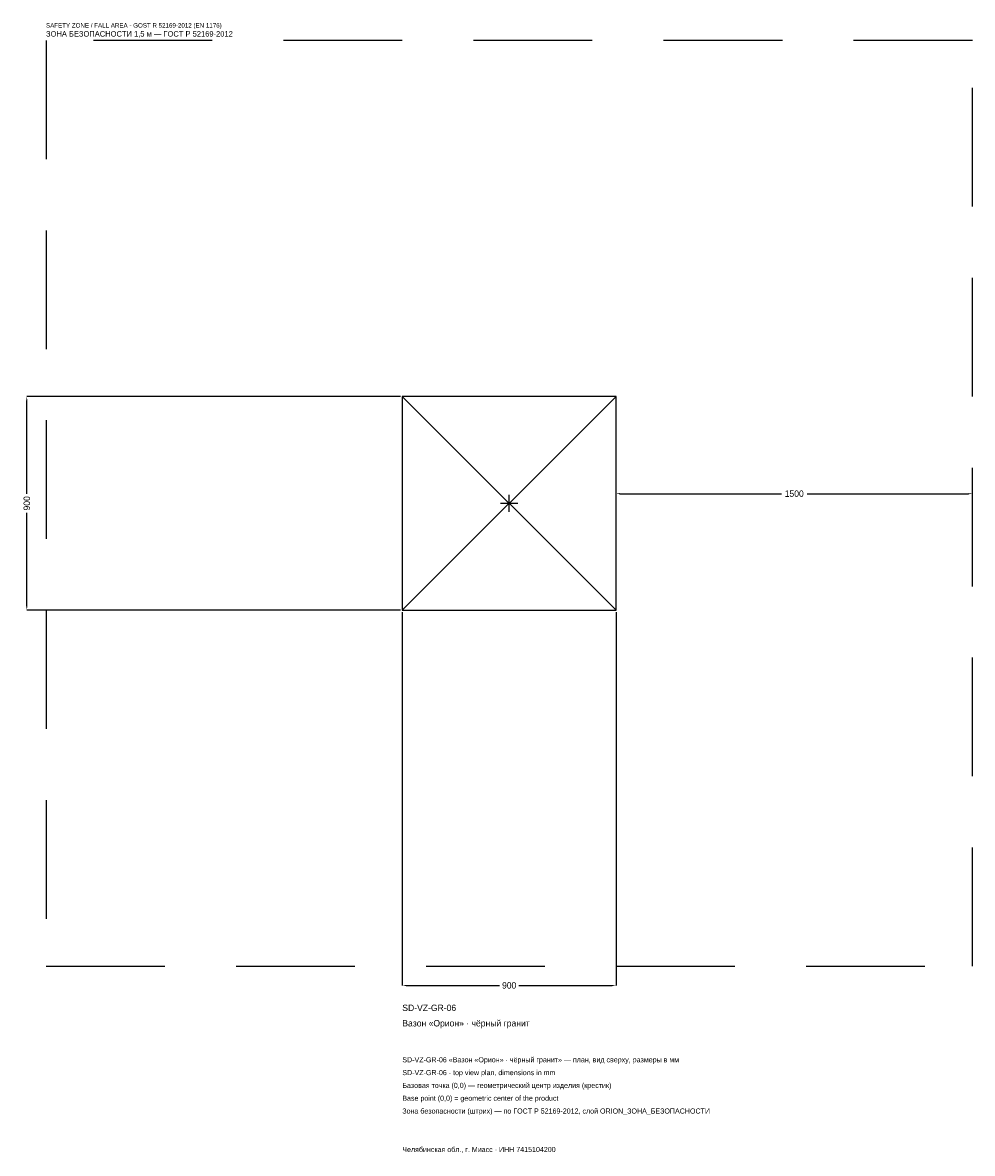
# Model space of a CAD drawing. Header units: metres. Extents: x -2048 to 1950, y -2739 to 2025.
import ezdxf

# ---------------------------------------------------------------- set-up
doc = ezdxf.new("R2010")
doc.units = ezdxf.units.M
doc.linetypes.add('DASHED', pattern=[800, 500, -300])
for name, color, linetype in [('ЗСК_ДАННЫЕ', 3, 'Continuous'), ('ЗСК_ЗОНА_БЕЗОПАСНОСТИ', 1, 'Continuous'), ('ЗСК_КОНТУР', 7, 'Continuous'), ('ЗСК_РАЗМЕРЫ', 8, 'Continuous')]:
    doc.layers.add(name, color=color, linetype=linetype)
doc.dimstyles.new('ORION', dxfattribs={"dimtxt": 27, "dimasz": 16.2, "dimexe": 1.25, "dimexo": 8.1, "dimtad": 1, "dimdec": 0, "dimcen": 2.5, "dimazin": 3, "dimtfac": 1, "dimtmove": 0, "dimatfit": 3})

# ---------------------------------------------------------------- blocks, each defined once
blk = doc.blocks.new('_CLOSEDFILLED')
at = {"color": 0, "linetype": 'BYBLOCK'}
blk.add_solid([(-1, 0.16), (0, 0), (-1, -0.16)], dxfattribs=at)
blk = doc.blocks.new('*D1')
for p, q in [((-450, -458.1), (-450, -2031)), ((450, -458.1), (450, -2031)), ((-433.8, -2031), (-40.5, -2031)), ((40.5, -2031), (433.8, -2031))]:
    blk.add_line(p, q)
at = {"layer": 'Defpoints'}
for p in [(-450, -450), (450, -450), (-450, -2031)]:
    blk.add_point(p, dxfattribs=at)
at = {"layer": 'ЗСК_РАЗМЕРЫ', "xscale": 16.2, "yscale": 16.2, "rotation": 180}
blk.add_blockref('_CLOSEDFILLED', (-450, -2031), dxfattribs=at)
at = {"layer": 'ЗСК_РАЗМЕРЫ', "xscale": 16.2, "yscale": 16.2}
blk.add_blockref('_CLOSEDFILLED', (450, -2031), dxfattribs=at)
at = {"layer": 'ЗСК_РАЗМЕРЫ', "insert": (0, -2031), "char_height": 27, "attachment_point": 5}
blk.add_mtext('900', dxfattribs=at)
blk = doc.blocks.new('*D2')
for p, q in [((-458.1, 450), (-2031, 450)), ((-2031, 40.5), (-2031, 433.8)), ((-2031, -433.8), (-2031, -40.5)), ((-458.1, -450), (-2031, -450))]:
    blk.add_line(p, q)
at = {"layer": 'Defpoints'}
for p in [(-450, 450), (-2031, -450), (-450, -450)]:
    blk.add_point(p, dxfattribs=at)
at = {"layer": 'ЗСК_РАЗМЕРЫ', "xscale": 16.2, "yscale": 16.2}
for p, rotation in [((-2031, 450), 90), ((-2031, -450), 270)]:
    blk.add_blockref('_CLOSEDFILLED', p, dxfattribs=dict(at, rotation=rotation))
at = {"layer": 'ЗСК_РАЗМЕРЫ', "insert": (-2031, 0), "char_height": 27, "attachment_point": 5, "rotation": 90}
blk.add_mtext('900', dxfattribs=at)
blk = doc.blocks.new('*D3')
for p, q in [((450, 8.1), (450, 40.5)), ((466.2, 40.5), (1146, 40.5)), ((1254, 40.5), (1933.8, 40.5)), ((1950, 8.1), (1950, 40.5))]:
    blk.add_line(p, q)
at = {"layer": 'Defpoints'}
for p in [(450, 40.5), (450, 0), (1950, 0)]:
    blk.add_point(p, dxfattribs=at)
at = {"layer": 'ЗСК_РАЗМЕРЫ', "xscale": 16.2, "yscale": 16.2, "rotation": 180}
blk.add_blockref('_CLOSEDFILLED', (450, 40.5), dxfattribs=at)
at = {"layer": 'ЗСК_РАЗМЕРЫ', "xscale": 16.2, "yscale": 16.2}
blk.add_blockref('_CLOSEDFILLED', (1950, 40.5), dxfattribs=at)
at = {"layer": 'ЗСК_РАЗМЕРЫ', "insert": (1200, 40.5), "char_height": 27, "attachment_point": 5}
blk.add_mtext('1500', dxfattribs=at)
blk = doc.blocks.new('ОРИОН SD-VZ-GR-06 Вазон Орион · чёрный гранит')
at = {"layer": 'ЗСК_ЗОНА_БЕЗОПАСНОСТИ', "linetype": 'DASHED'}
blk.add_lwpolyline([(-1950, -1950), (1950, -1950), (1950, 1950), (-1950, 1950)], close=True, dxfattribs=at)
at = {"layer": 'ЗСК_КОНТУР'}
for p, q in [((-450, -450), (450, 450)), ((-450, 450), (450, -450))]:
    blk.add_line(p, q, dxfattribs=at)
blk.add_lwpolyline([(-450, -450), (450, -450), (450, 450), (-450, 450)], close=True, dxfattribs=at)
at = {"layer": 'ЗСК_РАЗМЕРЫ'}
for p, q in [((-36, 0), (36, 0)), ((0, -36), (0, 36))]:
    blk.add_line(p, q, dxfattribs=at)
at = {"layer": 'ЗСК_ДАННЫЕ'}
for tag, p in [('АРТИКУЛ', (-450, -2139)), ('НАИМЕНОВАНИЕ', (-450, -2203.8))]:
    blk.add_attdef(tag, p, '', height=27, dxfattribs=at)
at = {"layer": 'ЗСК_ДАННЫЕ', "flags": 1}
for tag, p in [('ПРОИЗВОДИТЕЛЬ', (-450, -2268.6)), ('ТЕЛЕФОН', (-450, -2333.4)), ('САЙТ', (-450, -2463)), ('АДРЕС', (-450, -2527.8)), ('РЕКВИЗИТЫ', (-450, -2592.6)), ('ГАБАРИТЫ', (-450, -2657.4)), ('ЗОНА_БЕЗОПАСНОСТИ', (-450, -2722.2))]:
    blk.add_attdef(tag, p, '', height=27, dxfattribs=at)
at = {"layer": 'ЗСК_ЗОНА_БЕЗОПАСНОСТИ', "color": 1}
for s, height, p in [('SAFETY ZONE / FALL AREA - GOST R 52169-2012 (EN 1176)', 18.9, (-1950, 2004)), ('ЗОНА БЕЗОПАСНОСТИ 1,5 м — ГОСТ Р 52169-2012', 22.95, (-1950, 1966.2))]:
    blk.add_text(s, height=height, dxfattribs=at).set_placement(p)
at = {"layer": 'ЗСК_РАЗМЕРЫ'}
dim = blk.add_linear_dim(base=(-2031, -450), p1=(-450, -450), p2=(-450, 450), angle=90, dimstyle='ORION', dxfattribs=at)
dim.commit()
dim.dimension.update_dxf_attribs({"geometry": '*D2', "text_midpoint": (-2031, 0)})
for base, p1, p2, picture, middle in [((450, 40.5), (450, 0), (1950, 0), '*D3', (1200, 40.5)), ((-450, -2031), (-450, -450), (450, -450), '*D1', (0, -2031))]:
    dim = blk.add_linear_dim(base=base, p1=p1, p2=p2, dimstyle='ORION', dxfattribs=at)
    dim.commit()
    dim.dimension.update_dxf_attribs({"geometry": picture, "text_midpoint": middle})

msp = doc.modelspace()

# ---------------------------------------------------------------- block references
msp.add_blockref('ОРИОН SD-VZ-GR-06 Вазон Орион · чёрный гранит', (0, 0)).add_auto_attribs({'АРТИКУЛ': 'SD-VZ-GR-06', 'НАИМЕНОВАНИЕ': 'Вазон «Орион» · чёрный гранит'})

# ---------------------------------------------------------------- texts
at = {"layer": 'ЗСК_ДАННЫЕ', "color": 3}
for s, p in [('SD-VZ-GR-06 «Вазон «Орион» · чёрный гранит» — план, вид сверху, размеры в мм', (-450, -2355)), ('SD-VZ-GR-06 - top view plan, dimensions in mm', (-450, -2409)), ('Челябинская обл., г. Миасс · ИНН 7415104200', (-450, -2733))]:
    msp.add_text(s, height=21.6, dxfattribs=at).set_placement(p)
at = {"layer": 'ЗСК_ДАННЫЕ', "color": 7}
for s, p in [('Базовая точка (0,0) — геометрический центр изделия (крестик)', (-450, -2463)), ('Base point (0,0) = geometric center of the product', (-450, -2517))]:
    msp.add_text(s, height=21.6, dxfattribs=at).set_placement(p)
at = {"layer": 'ЗСК_ДАННЫЕ', "color": 1}
msp.add_text('Зона безопасности (штрих) — по ГОСТ Р 52169-2012, слой ORION_ЗОНА_БЕЗОПАСНОСТИ', height=21.6, dxfattribs=at).set_placement((-450, -2571))

doc.saveas('drawing.dxf')
